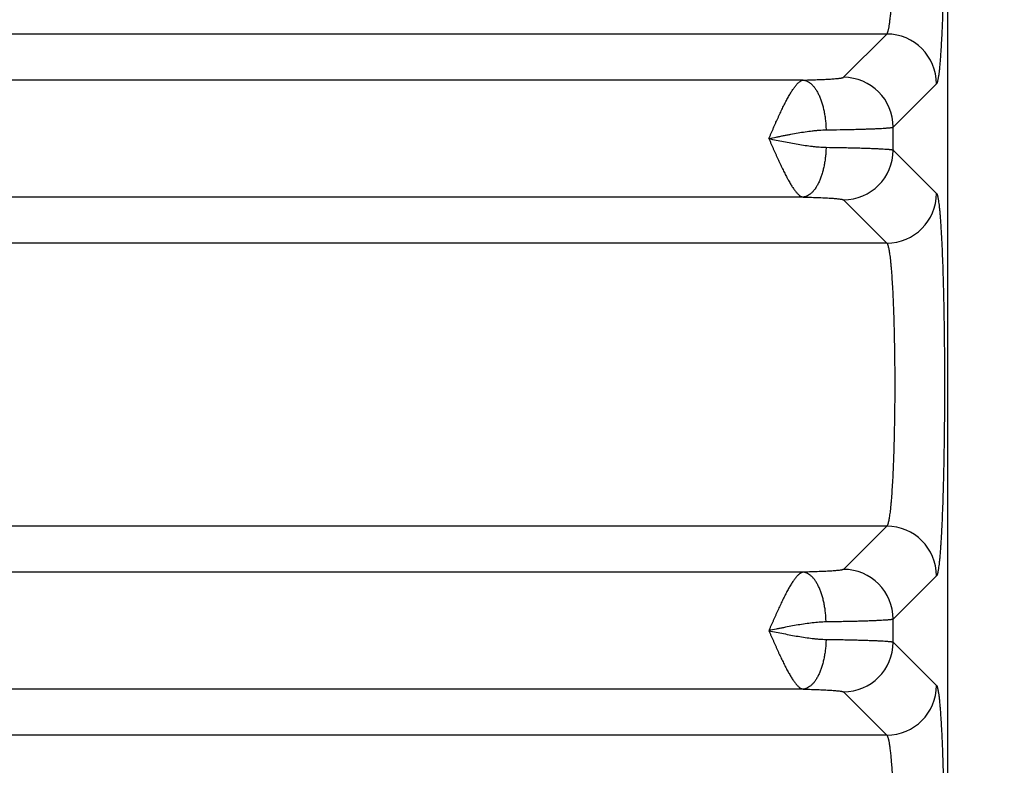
# Model space of a CAD drawing. Header units: inches. Extents: x 0 to 34, y 0 to 22.
# Tile 18 of 103: x 9.417 to 10.208, y 6.946 to 7.545. Entities that reach past the tile are written whole.
import ezdxf

# ---------------------------------------------------------------- set-up
doc = ezdxf.new("R2010")
doc.units = ezdxf.units.IN
doc.header["$LTSCALE"] = 1.87
doc.header["$MEASUREMENT"] = 0
doc.layers.get('0').update_dxf_attribs({"linetype": 'CONTINUOUS'})
doc.layers.add('DIMENSIONS', color=7, linetype='CONTINUOUS')
doc.styles.get("Standard").update_dxf_attribs({"font": 'txt', "width": 0.8})
doc.dimstyles.new('DIMSTYLE_1', dxfattribs={"dimtxt": 0.125, "dimasz": 0.18, "dimexe": 0.18, "dimexo": 0.0625, "dimgap": 0.09, "dimtad": 0, "dimtih": 1, "dimtoh": 1, "dimdec": 3, "dimzin": 4, "dimdsep": 46, "dimtxsty": 'STANDARD', "dimblk": '_FILLED', "dimblk1": '_FILLED', "dimblk2": '_FILLED', "dimcen": 0.09, "dimadec": 0, "dimazin": 0, "dimtp": 0.01, "dimtm": 0.01, "dimtfac": 1, "dimtdec": 3, "dimtofl": 0, "dimtmove": 0, "dimatfit": 3, "dimldrblk": '_FILLED', "dimfxl": 1, "dimtolj": 1, "dimtzin": 4, "dimarcsym": 0})

# ---------------------------------------------------------------- blocks, each defined once
blk = doc.blocks.new('_FILLED')
at = {"color": 0, "linetype": 'BYBLOCK'}
blk.add_solid([(0, 0), (-1, 0.1736), (-1, -0.1736)], dxfattribs=at)
blk = doc.blocks.new('*D3')
at = {"layer": 'DIMENSIONS', "color": 2, "linetype": 'CONTINUOUS'}
for p, q in [((10.10568, 8.4742), (11.78321, 8.4742)), ((11.65821, 8.4742), (11.65821, 7.29083)), ((11.65821, 4.9242), (11.65821, 6.85333)), ((10.12528, 4.9242), (11.78321, 4.9242))]:
    blk.add_line(p, q, dxfattribs=at)
at = {"layer": 'DIMENSIONS', "color": 2, "linetype": 'CONTINUOUS', "xscale": 0.18, "yscale": 0.18, "zscale": 0.18}
for p, rotation in [((11.65821, 8.4742), 90), ((11.65821, 4.9242), 270)]:
    blk.add_blockref('_FILLED', p, dxfattribs=dict(at, rotation=rotation))
at = {"layer": 'DIMENSIONS', "color": 2, "linetype": 'CONTINUOUS', "insert": (11.55821, 7.22833), "char_height": 0.125, "width": 0.7, "attachment_point": 2, "line_spacing_factor": 0.9}
blk.add_mtext('3.550\\P[90.17]', dxfattribs=at)

msp = doc.modelspace()

# ---------------------------------------------------------------- linework, layer by layer
at = {"color": 7, "linetype": 'CONTINUOUS'}
for p, q in [((10.16268, 5.0241), (10.16268, 8.30673)), ((10.11361, 7.53311), (6.74276, 7.53311)), ((10.07887, 7.49837), (10.11361, 7.53311)), ((10.04648, 7.49616), (6.80988, 7.49616)), ((10.11883, 7.45841), (10.15357, 7.49315)), ((10.11883, 7.43998), (10.11883, 7.45841)), ((10.11883, 7.43998), (10.15357, 7.40524)), ((10.04648, 7.40223), (6.80988, 7.40223)), ((10.07887, 7.40002), (10.11361, 7.36528)), ((10.11361, 7.36528), (6.74276, 7.36528)), ((10.11361, 7.13811), (6.74276, 7.13811)), ((10.11361, 7.13811), (10.07887, 7.10337)), ((10.04649, 7.10116), (6.80988, 7.10116)), ((10.15357, 7.09815), (10.11883, 7.06341)), ((10.11883, 7.04498), (10.11883, 7.06341)), ((10.11883, 7.04498), (10.15357, 7.01024)), ((10.04648, 7.00723), (6.80988, 7.00723)), ((10.07887, 7.00502), (10.11361, 6.97028)), ((10.11361, 6.97028), (6.74276, 6.97028))]:
    msp.add_line(p, q, dxfattribs=at)
for centre, start, end in [((10.11352, 7.49306), 0.1325, 89.8675), ((10.07878, 7.45832), 0.1325, 89.8675), ((10.07878, 7.44008), 270.1325, 359.8675), ((10.11352, 7.40534), 270.1325, 359.8675), ((10.11352, 7.09806), 0.1325, 89.8675), ((10.07878, 7.06332), 0.1325, 89.8675), ((10.07878, 7.04508), 270.1325, 359.8675), ((10.11352, 7.01034), 270.1325, 359.8675)]:
    msp.add_arc(centre, 0.04006, start, end, dxfattribs=at)
for points, knots in [([(10.15977, 7.68528), (10.15984, 7.67969), (10.15993, 7.66842), (10.16, 7.65145), (10.15998, 7.63442), (10.15988, 7.61754), (10.1597, 7.60103), (10.15944, 7.58508), (10.15911, 7.56989), (10.1587, 7.55566), (10.1583, 7.54448), (10.15794, 7.53614), (10.15767, 7.53038), (10.15738, 7.52499), (10.15708, 7.51997), (10.15677, 7.51535), (10.15645, 7.51113), (10.15612, 7.50733), (10.15578, 7.50396), (10.15548, 7.50143), (10.15523, 7.49963), (10.15505, 7.49845), (10.15487, 7.49738), (10.15469, 7.49643), (10.15451, 7.4956), (10.15433, 7.49488), (10.15417, 7.49435), (10.15404, 7.49399), (10.15395, 7.49377), (10.15386, 7.49357), (10.15376, 7.4934), (10.15367, 7.49326), (10.1536, 7.49318), (10.15357, 7.49315)], [0, 0, 0, 0, 0.087107, 0.175617, 0.264435, 0.352459, 0.438602, 0.521793, 0.60101, 0.675268, 0.74366, 0.775387, 0.805339, 0.833425, 0.859555, 0.883654, 0.905648, 0.925471, 0.943066, 0.958382, 0.965173, 0.971379, 0.976999, 0.98203, 0.986469, 0.990319, 0.993583, 0.994998, 0.996269, 0.997401, 0.998395, 0.999259, 1, 1, 1, 1]), ([(10.11361, 7.53311), (10.11365, 7.53314), (10.11374, 7.53322), (10.11386, 7.53337), (10.11399, 7.53356), (10.11411, 7.53379), (10.11423, 7.53405), (10.1144, 7.53448), (10.11461, 7.5351), (10.11485, 7.53597), (10.11508, 7.53698), (10.11532, 7.53814), (10.11555, 7.53945), (10.11578, 7.54091), (10.116, 7.5425), (10.11623, 7.54424), (10.11653, 7.54682), (10.11689, 7.55039), (10.1173, 7.55506), (10.11768, 7.56022), (10.11804, 7.56585), (10.11838, 7.57191), (10.11869, 7.57838), (10.11897, 7.58522), (10.11931, 7.59497), (10.11951, 7.60243), (10.11962, 7.6075)], [0, 0, 0, 0, 0.002203, 0.004774, 0.007754, 0.011168, 0.015035, 0.019364, 0.029437, 0.041422, 0.05533, 0.07116, 0.088902, 0.108541, 0.130057, 0.153425, 0.178618, 0.234354, 0.296983, 0.366182, 0.441591, 0.522812, 0.609413, 0.700934, 0.796886, 1, 1, 1, 1]), ([(10.04648, 7.49616), (10.04873, 7.49621), (10.05303, 7.49632), (10.05826, 7.4965), (10.06213, 7.49667), (10.06476, 7.49679), (10.06719, 7.49693), (10.06942, 7.49707), (10.07142, 7.49721), (10.07321, 7.49737), (10.07475, 7.49752), (10.07589, 7.49766), (10.07668, 7.49777), (10.07718, 7.49786), (10.07762, 7.49794), (10.07799, 7.49802), (10.0783, 7.49811), (10.07852, 7.49818), (10.07866, 7.49824), (10.07875, 7.49828), (10.07882, 7.49833), (10.07886, 7.49836), (10.07887, 7.49837)], [0, 0, 0, 0, 0.207222, 0.396308, 0.483046, 0.564071, 0.639022, 0.707597, 0.769524, 0.824531, 0.872379, 0.912895, 0.930358, 0.945937, 0.959617, 0.971389, 0.981264, 0.98928, 0.992608, 0.995491, 0.997947, 1, 1, 1, 1]), ([(10.01893, 7.44919), (10.01925, 7.44992), (10.01973, 7.45102), (10.02037, 7.45249), (10.02101, 7.45396), (10.02165, 7.45542), (10.02229, 7.45687), (10.02293, 7.45831), (10.02372, 7.46011), (10.02497, 7.46294), (10.02623, 7.46573), (10.0275, 7.46846), (10.02844, 7.47046), (10.02936, 7.47241), (10.03028, 7.47432), (10.0312, 7.47617), (10.0321, 7.47796), (10.033, 7.47969), (10.03389, 7.48135), (10.03477, 7.48295), (10.03564, 7.48447), (10.0365, 7.48591), (10.0376, 7.48768), (10.0387, 7.48933), (10.03981, 7.49084), (10.04061, 7.49184), (10.0414, 7.49274), (10.04216, 7.49355), (10.04291, 7.49426), (10.04365, 7.49486), (10.04438, 7.49535), (10.0453, 7.49584), (10.04601, 7.49609), (10.04648, 7.49616)], [0, 0, 0, 0, 0.043407, 0.06509, 0.086742, 0.129913, 0.151413, 0.172843, 0.215453, 0.257665, 0.340579, 0.38113, 0.420974, 0.460035, 0.498236, 0.535509, 0.571784, 0.606993, 0.641071, 0.673959, 0.705599, 0.73593, 0.764896, 0.818568, 0.843233, 0.866398, 0.888022, 0.908079, 0.92663, 0.943781, 0.959638, 0.974266, 1, 1, 1, 1]), ([(10.04648, 7.49616), (10.04678, 7.49613), (10.04737, 7.49605), (10.04825, 7.49584), (10.04913, 7.49554), (10.05031, 7.495), (10.05177, 7.49409), (10.05343, 7.49268), (10.05503, 7.49093), (10.05654, 7.48887), (10.05797, 7.48651), (10.05929, 7.48388), (10.06049, 7.481), (10.06156, 7.47789), (10.0625, 7.47459), (10.06329, 7.47111), (10.06393, 7.46751), (10.06441, 7.4638), (10.06473, 7.46001), (10.06483, 7.45747), (10.06485, 7.4562)], [0, 0, 0, 0, 0.01892, 0.038162, 0.057863, 0.078155, 0.120916, 0.167193, 0.217427, 0.271838, 0.330461, 0.393186, 0.459788, 0.529947, 0.603269, 0.679299, 0.757538, 0.837446, 0.91846, 1, 1, 1, 1]), ([(10.06485, 7.4562), (10.0686, 7.45625), (10.0741, 7.45633), (10.08126, 7.45647), (10.08624, 7.45658), (10.09093, 7.4567), (10.09531, 7.45683), (10.09937, 7.45696), (10.10307, 7.45711), (10.10642, 7.45725), (10.10939, 7.4574), (10.11162, 7.45754), (10.11321, 7.45765), (10.11425, 7.45773), (10.11518, 7.45781), (10.11602, 7.45789), (10.11674, 7.45798), (10.11737, 7.45806), (10.11789, 7.45814), (10.11825, 7.45822), (10.11849, 7.45828), (10.11863, 7.45832), (10.11874, 7.45836), (10.11881, 7.45839), (10.11883, 7.45841)], [0, 0, 0, 0, 0.207746, 0.305013, 0.397312, 0.484247, 0.565445, 0.640557, 0.709263, 0.771269, 0.826311, 0.874157, 0.895318, 0.914608, 0.932007, 0.9475, 0.961071, 0.97271, 0.982413, 0.990178, 0.993338, 0.996022, 0.998238, 1, 1, 1, 1]), ([(10.01891, 7.4492), (10.02088, 7.4496), (10.02383, 7.4502), (10.02777, 7.451), (10.03072, 7.45158), (10.03365, 7.45216), (10.03755, 7.45289), (10.04238, 7.45376), (10.04813, 7.45468), (10.05288, 7.45532), (10.05663, 7.45572), (10.0594, 7.45596), (10.06214, 7.45613), (10.06395, 7.45619), (10.06485, 7.4562)], [0, 0, 0, 0, 0.129706, 0.194426, 0.258979, 0.323313, 0.387372, 0.514437, 0.639708, 0.762711, 0.823211, 0.882964, 0.941915, 1, 1, 1, 1]), ([(10.01891, 7.4492), (10.02088, 7.44879), (10.02481, 7.44799), (10.03071, 7.44681), (10.03657, 7.44568), (10.04238, 7.44463), (10.04813, 7.44371), (10.05288, 7.44307), (10.05663, 7.44267), (10.0594, 7.44243), (10.06214, 7.44226), (10.06395, 7.44221), (10.06485, 7.4422)], [0, 0, 0, 0, 0.129706, 0.258979, 0.387372, 0.514436, 0.639708, 0.762711, 0.823211, 0.882964, 0.941915, 1, 1, 1, 1]), ([(10.01893, 7.44919), (10.01925, 7.44846), (10.01973, 7.44736), (10.02037, 7.44589), (10.02101, 7.44442), (10.02165, 7.44297), (10.02229, 7.44151), (10.02293, 7.44007), (10.02372, 7.43827), (10.02467, 7.43614), (10.02562, 7.43403), (10.02687, 7.43129), (10.02812, 7.4286), (10.02937, 7.42597), (10.03029, 7.42407), (10.0312, 7.42222), (10.0321, 7.42043), (10.033, 7.4187), (10.03416, 7.41652), (10.03533, 7.41444), (10.0365, 7.41248), (10.03734, 7.41112), (10.03818, 7.40984), (10.039, 7.40865), (10.03981, 7.40756), (10.04062, 7.40655), (10.0414, 7.40565), (10.04216, 7.40484), (10.04291, 7.40413), (10.04386, 7.40336), (10.04502, 7.40264), (10.04601, 7.40231), (10.04648, 7.40223)], [0, 0, 0, 0, 0.043411, 0.065095, 0.08675, 0.129924, 0.151426, 0.172857, 0.21547, 0.257684, 0.29942, 0.340602, 0.421, 0.460062, 0.498264, 0.535538, 0.571814, 0.607023, 0.641101, 0.705627, 0.735959, 0.764926, 0.79248, 0.818598, 0.843258, 0.866427, 0.888063, 0.908128, 0.926672, 0.943801, 0.974258, 1, 1, 1, 1]), ([(10.06485, 7.4422), (10.06483, 7.44092), (10.06473, 7.43838), (10.06441, 7.4346), (10.06393, 7.43089), (10.06329, 7.42728), (10.0625, 7.42381), (10.06156, 7.4205), (10.06049, 7.41739), (10.05929, 7.41451), (10.05797, 7.41188), (10.05654, 7.40952), (10.05503, 7.40746), (10.05343, 7.40572), (10.05177, 7.4043), (10.05031, 7.40339), (10.04913, 7.40286), (10.04825, 7.40255), (10.04737, 7.40234), (10.04678, 7.40226), (10.04648, 7.40223)], [0, 0, 0, 0, 0.08154, 0.162553, 0.242461, 0.320699, 0.39673, 0.470052, 0.540211, 0.606812, 0.669538, 0.728161, 0.782572, 0.832807, 0.879083, 0.921845, 0.942137, 0.961838, 0.98108, 1, 1, 1, 1]), ([(10.06485, 7.4422), (10.0686, 7.44214), (10.0741, 7.44206), (10.08126, 7.44192), (10.08624, 7.44181), (10.09093, 7.44169), (10.09531, 7.44156), (10.09937, 7.44143), (10.10307, 7.44129), (10.10642, 7.44114), (10.10939, 7.44099), (10.11162, 7.44085), (10.11321, 7.44074), (10.11425, 7.44066), (10.11518, 7.44058), (10.11602, 7.4405), (10.11674, 7.44042), (10.11737, 7.44033), (10.11789, 7.44025), (10.11825, 7.44018), (10.11849, 7.44011), (10.11863, 7.44007), (10.11874, 7.44003), (10.11881, 7.44), (10.11883, 7.43998)], [0, 0, 0, 0, 0.207746, 0.305013, 0.397313, 0.484247, 0.565445, 0.640557, 0.709263, 0.771269, 0.826311, 0.874157, 0.895318, 0.914608, 0.932008, 0.9475, 0.961071, 0.972711, 0.982413, 0.990179, 0.993339, 0.996022, 0.998238, 1, 1, 1, 1]), ([(10.04648, 7.40223), (10.04873, 7.40218), (10.05303, 7.40207), (10.05826, 7.40189), (10.06213, 7.40173), (10.06476, 7.4016), (10.06719, 7.40147), (10.06942, 7.40133), (10.07142, 7.40118), (10.07321, 7.40103), (10.07475, 7.40087), (10.07589, 7.40073), (10.07668, 7.40062), (10.07718, 7.40054), (10.07762, 7.40045), (10.07799, 7.40037), (10.0783, 7.40029), (10.07852, 7.40021), (10.07866, 7.40015), (10.07875, 7.40011), (10.07882, 7.40007), (10.07886, 7.40004), (10.07887, 7.40002)], [0, 0, 0, 0, 0.20722, 0.396317, 0.483051, 0.564072, 0.639023, 0.707598, 0.769526, 0.824531, 0.87238, 0.912897, 0.93036, 0.945935, 0.959612, 0.971384, 0.981264, 0.989282, 0.992609, 0.995492, 0.997946, 1, 1, 1, 1]), ([(10.15357, 7.40524), (10.1536, 7.40522), (10.15366, 7.40515), (10.15374, 7.40504), (10.15381, 7.4049), (10.15393, 7.40468), (10.15406, 7.40435), (10.15419, 7.40398), (10.15429, 7.40364), (10.1544, 7.40324), (10.15453, 7.40269), (10.15469, 7.40197), (10.15484, 7.40116), (10.155, 7.40027), (10.15521, 7.39891), (10.15547, 7.397), (10.15577, 7.39446), (10.15606, 7.3916), (10.15635, 7.38842), (10.15663, 7.38492), (10.1569, 7.38113), (10.15727, 7.37549), (10.15769, 7.36775), (10.15815, 7.35768), (10.15857, 7.34665), (10.15894, 7.33476), (10.15925, 7.3221), (10.15952, 7.30881), (10.15973, 7.29499), (10.15988, 7.28078), (10.15997, 7.26631), (10.16001, 7.24686), (10.15993, 7.22749), (10.15973, 7.2084), (10.15952, 7.19458), (10.15925, 7.18129), (10.15894, 7.16864), (10.15857, 7.15674), (10.15815, 7.14571), (10.15776, 7.13711), (10.15742, 7.13073), (10.15717, 7.12636), (10.1569, 7.12226), (10.15663, 7.11847), (10.15635, 7.11498), (10.15606, 7.1118), (10.15577, 7.10893), (10.15547, 7.10639), (10.15521, 7.10449), (10.155, 7.10313), (10.15484, 7.10223), (10.15469, 7.10142), (10.15453, 7.1007), (10.1544, 7.10015), (10.15429, 7.09976), (10.15419, 7.09942), (10.15406, 7.09904), (10.15393, 7.09871), (10.15381, 7.09849), (10.15374, 7.09836), (10.15366, 7.09824), (10.1536, 7.09818), (10.15357, 7.09815)], [0, 0, 0, 0, 0.000393, 0.000842, 0.00135, 0.001919, 0.003251, 0.004846, 0.005744, 0.006709, 0.008842, 0.011246, 0.013922, 0.016869, 0.020087, 0.027328, 0.035633, 0.044986, 0.055367, 0.066755, 0.079124, 0.092446, 0.121833, 0.154652, 0.19061, 0.22938, 0.270612, 0.313932, 0.358945, 0.405244, 0.452405, 0.5, 0.594756, 0.641055, 0.686069, 0.729387, 0.77062, 0.809389, 0.845348, 0.878166, 0.893307, 0.907554, 0.920877, 0.933245, 0.944633, 0.955014, 0.964367, 0.972672, 0.979913, 0.983131, 0.986078, 0.988754, 0.991158, 0.993291, 0.994256, 0.995154, 0.996749, 0.998081, 0.99865, 0.999158, 0.999607, 1, 1, 1, 1]), ([(10.11361, 7.36528), (10.11367, 7.36524), (10.11378, 7.36512), (10.11394, 7.36491), (10.1141, 7.36462), (10.11426, 7.36428), (10.11441, 7.36387), (10.11457, 7.3634), (10.11473, 7.36286), (10.11494, 7.36203), (10.11521, 7.36082), (10.11551, 7.35919), (10.11581, 7.35731), (10.1161, 7.35519), (10.11639, 7.35284), (10.11667, 7.35026), (10.11694, 7.34745), (10.1173, 7.34328), (10.11773, 7.33756), (10.11819, 7.33012), (10.1186, 7.32196), (10.11897, 7.31316), (10.11929, 7.3038), (10.11956, 7.29396), (10.11976, 7.28374), (10.11997, 7.26961), (10.12007, 7.2517), (10.11997, 7.23379), (10.11976, 7.21966), (10.11956, 7.20943), (10.11929, 7.1996), (10.11897, 7.19024), (10.1186, 7.18144), (10.11819, 7.17328), (10.11773, 7.16583), (10.1173, 7.16011), (10.11694, 7.15594), (10.11667, 7.15313), (10.11639, 7.15055), (10.1161, 7.1482), (10.11581, 7.14608), (10.11551, 7.1442), (10.11521, 7.14257), (10.11494, 7.14137), (10.11473, 7.14053), (10.11457, 7.14), (10.11441, 7.13952), (10.11426, 7.13911), (10.1141, 7.13877), (10.11394, 7.13849), (10.11378, 7.13827), (10.11367, 7.13815), (10.11361, 7.13811)], [0, 0, 0, 0, 0.000962, 0.002134, 0.003543, 0.005201, 0.007116, 0.009294, 0.011736, 0.014444, 0.020659, 0.027937, 0.036267, 0.045636, 0.056025, 0.067414, 0.079779, 0.093092, 0.122447, 0.155222, 0.191123, 0.22983, 0.270993, 0.31424, 0.359178, 0.4054, 0.5, 0.5946, 0.640822, 0.68576, 0.729007, 0.77017, 0.808877, 0.844778, 0.877553, 0.906908, 0.920221, 0.932586, 0.943975, 0.954364, 0.963733, 0.972063, 0.979341, 0.985556, 0.988264, 0.990706, 0.992884, 0.994799, 0.996457, 0.997866, 0.999038, 1, 1, 1, 1]), ([(10.04648, 7.10116), (10.04626, 7.10112), (10.04579, 7.10101), (10.04509, 7.10074), (10.04451, 7.10042), (10.04403, 7.10012), (10.04354, 7.09977), (10.04292, 7.09926), (10.04217, 7.09855), (10.0414, 7.09774), (10.04061, 7.09684), (10.03981, 7.09583), (10.039, 7.09473), (10.03817, 7.09354), (10.03703, 7.0918), (10.03558, 7.08941), (10.03416, 7.08686), (10.03299, 7.08468), (10.0321, 7.08295), (10.03119, 7.08115), (10.03028, 7.0793), (10.02936, 7.0774), (10.0281, 7.07477), (10.02685, 7.07207), (10.0256, 7.06933), (10.02466, 7.06722), (10.02371, 7.06508), (10.02292, 7.06329), (10.02228, 7.06184), (10.02163, 7.06039), (10.02099, 7.05893), (10.02035, 7.05746), (10.01971, 7.05599), (10.01923, 7.05489), (10.0189, 7.05416)], [0, 0, 0, 0, 0.012423, 0.025866, 0.040507, 0.048263, 0.056305, 0.073368, 0.091902, 0.112002, 0.133678, 0.156855, 0.181493, 0.207599, 0.235157, 0.294462, 0.358982, 0.39306, 0.428269, 0.464544, 0.501817, 0.540018, 0.579078, 0.659469, 0.700647, 0.742376, 0.784583, 0.827188, 0.848615, 0.870112, 0.913276, 0.934924, 0.956603, 1, 1, 1, 1]), ([(10.06485, 7.0612), (10.06483, 7.06247), (10.06473, 7.06501), (10.06441, 7.0688), (10.06393, 7.07251), (10.06329, 7.07611), (10.0625, 7.07959), (10.06156, 7.08289), (10.06049, 7.086), (10.05929, 7.08888), (10.05797, 7.09151), (10.05654, 7.09387), (10.05503, 7.09593), (10.05343, 7.09768), (10.05177, 7.09909), (10.05031, 7.1), (10.04913, 7.10054), (10.04825, 7.10084), (10.04737, 7.10105), (10.04678, 7.10113), (10.04648, 7.10116)], [0, 0, 0, 0, 0.08154, 0.162553, 0.242461, 0.320699, 0.39673, 0.470051, 0.54021, 0.606812, 0.669538, 0.728161, 0.782572, 0.832807, 0.879083, 0.921845, 0.942137, 0.961838, 0.98108, 1, 1, 1, 1]), ([(10.07887, 7.10337), (10.07886, 7.10336), (10.07882, 7.10333), (10.07875, 7.10328), (10.07866, 7.10324), (10.07852, 7.10318), (10.0783, 7.10311), (10.07799, 7.10302), (10.07762, 7.10294), (10.07718, 7.10286), (10.07668, 7.10277), (10.07589, 7.10266), (10.07475, 7.10252), (10.07321, 7.10237), (10.07143, 7.10221), (10.06942, 7.10207), (10.06719, 7.10193), (10.06476, 7.10179), (10.06213, 7.10167), (10.05827, 7.1015), (10.05303, 7.10132), (10.04873, 7.10121), (10.04649, 7.10116)], [0, 0, 0, 0, 0.002054, 0.004508, 0.007391, 0.010718, 0.018736, 0.028616, 0.040389, 0.054065, 0.06964, 0.087103, 0.127619, 0.175467, 0.230471, 0.292398, 0.360973, 0.435922, 0.516943, 0.603676, 0.792772, 1, 1, 1, 1]), ([(10.11883, 7.06341), (10.11881, 7.06339), (10.11874, 7.06336), (10.11863, 7.06332), (10.11849, 7.06328), (10.11825, 7.06322), (10.11789, 7.06314), (10.11737, 7.06306), (10.11674, 7.06298), (10.11602, 7.06289), (10.11518, 7.06281), (10.11425, 7.06273), (10.11321, 7.06265), (10.11162, 7.06254), (10.10939, 7.0624), (10.10642, 7.06225), (10.10307, 7.06211), (10.09937, 7.06196), (10.09531, 7.06183), (10.09093, 7.0617), (10.08624, 7.06158), (10.08126, 7.06147), (10.0741, 7.06133), (10.0686, 7.06125), (10.06485, 7.0612)], [0, 0, 0, 0, 0.001762, 0.003978, 0.006661, 0.009821, 0.017587, 0.027289, 0.038929, 0.0525, 0.067992, 0.085392, 0.104682, 0.125843, 0.173689, 0.228731, 0.290737, 0.359443, 0.434555, 0.515753, 0.602687, 0.694987, 0.792254, 1, 1, 1, 1]), ([(10.0189, 7.05416), (10.01923, 7.05343), (10.01988, 7.05197), (10.02086, 7.04978), (10.02182, 7.04759), (10.02278, 7.04542), (10.02373, 7.04326), (10.02468, 7.04113), (10.02562, 7.03902), (10.02657, 7.03695), (10.02751, 7.03491), (10.02844, 7.03291), (10.02937, 7.03096), (10.03029, 7.02906), (10.0312, 7.02721), (10.03211, 7.02542), (10.03301, 7.02369), (10.03417, 7.02151), (10.03533, 7.01944), (10.0365, 7.01747), (10.03735, 7.01611), (10.03818, 7.01484), (10.039, 7.01365), (10.03982, 7.01255), (10.04062, 7.01155), (10.0414, 7.01065), (10.04217, 7.00984), (10.04291, 7.00913), (10.04386, 7.00836), (10.04502, 7.00764), (10.04601, 7.00731), (10.04648, 7.00723)], [0, 0, 0, 0, 0.043415, 0.086756, 0.129933, 0.172868, 0.215483, 0.257698, 0.299434, 0.340617, 0.38117, 0.421015, 0.460076, 0.498278, 0.53555, 0.571825, 0.607033, 0.64111, 0.705633, 0.735963, 0.764928, 0.792482, 0.818599, 0.843257, 0.866425, 0.888061, 0.908125, 0.926669, 0.943798, 0.974256, 1, 1, 1, 1]), ([(10.06485, 7.0612), (10.06395, 7.06119), (10.06214, 7.06113), (10.05846, 7.0609), (10.0538, 7.06044), (10.04813, 7.05968), (10.04238, 7.05876), (10.03657, 7.05772), (10.0317, 7.05678), (10.02778, 7.056), (10.02384, 7.0552), (10.02088, 7.0546), (10.01891, 7.0542)], [0, 0, 0, 0, 0.058085, 0.117037, 0.237284, 0.360288, 0.48556, 0.612625, 0.741019, 0.805572, 0.870292, 1, 1, 1, 1]), ([(10.01891, 7.0542), (10.02088, 7.05379), (10.02482, 7.05299), (10.03071, 7.0518), (10.03657, 7.05068), (10.04238, 7.04963), (10.04813, 7.04871), (10.05288, 7.04807), (10.05663, 7.04767), (10.0594, 7.04743), (10.06214, 7.04726), (10.06395, 7.04721), (10.06485, 7.0472)], [0, 0, 0, 0, 0.129707, 0.258979, 0.387372, 0.514436, 0.639708, 0.76271, 0.823211, 0.882964, 0.941915, 1, 1, 1, 1]), ([(10.06485, 7.0472), (10.06483, 7.04592), (10.06473, 7.04338), (10.06441, 7.0396), (10.06393, 7.03589), (10.06329, 7.03228), (10.0625, 7.02881), (10.06156, 7.0255), (10.06049, 7.02239), (10.05929, 7.01951), (10.05797, 7.01688), (10.05654, 7.01452), (10.05503, 7.01246), (10.05343, 7.01072), (10.05177, 7.0093), (10.05031, 7.00839), (10.04913, 7.00786), (10.04825, 7.00755), (10.04737, 7.00734), (10.04678, 7.00726), (10.04648, 7.00723)], [0, 0, 0, 0, 0.08154, 0.162553, 0.242461, 0.320699, 0.39673, 0.470052, 0.540211, 0.606812, 0.669538, 0.728161, 0.782572, 0.832807, 0.879083, 0.921845, 0.942137, 0.961838, 0.98108, 1, 1, 1, 1]), ([(10.06485, 7.0472), (10.0686, 7.04714), (10.0741, 7.04706), (10.08126, 7.04692), (10.08624, 7.04681), (10.09093, 7.04669), (10.09531, 7.04656), (10.09937, 7.04643), (10.10307, 7.04629), (10.10642, 7.04614), (10.10939, 7.04599), (10.11162, 7.04585), (10.11321, 7.04574), (10.11425, 7.04566), (10.11518, 7.04558), (10.11602, 7.0455), (10.11674, 7.04542), (10.11737, 7.04533), (10.11789, 7.04525), (10.11825, 7.04518), (10.11849, 7.04511), (10.11863, 7.04507), (10.11874, 7.04503), (10.11881, 7.045), (10.11883, 7.04498)], [0, 0, 0, 0, 0.207746, 0.305013, 0.397313, 0.484247, 0.565445, 0.640557, 0.709263, 0.771269, 0.826311, 0.874157, 0.895318, 0.914608, 0.932008, 0.9475, 0.961071, 0.972711, 0.982413, 0.990179, 0.993339, 0.996022, 0.998238, 1, 1, 1, 1]), ([(10.04648, 7.00723), (10.04873, 7.00718), (10.05303, 7.00707), (10.05826, 7.00689), (10.06213, 7.00673), (10.06476, 7.0066), (10.06719, 7.00647), (10.06942, 7.00633), (10.07142, 7.00618), (10.07321, 7.00603), (10.07475, 7.00587), (10.07589, 7.00573), (10.07668, 7.00562), (10.07718, 7.00554), (10.07762, 7.00545), (10.07799, 7.00537), (10.0783, 7.00529), (10.07852, 7.00521), (10.07866, 7.00515), (10.07875, 7.00511), (10.07882, 7.00507), (10.07886, 7.00504), (10.07887, 7.00502)], [0, 0, 0, 0, 0.20722, 0.396317, 0.483051, 0.564072, 0.639023, 0.707598, 0.769526, 0.824531, 0.87238, 0.912897, 0.93036, 0.945935, 0.959612, 0.971384, 0.981264, 0.989282, 0.992609, 0.995492, 0.997946, 1, 1, 1, 1]), ([(10.15357, 7.01024), (10.1536, 7.01021), (10.15367, 7.01013), (10.15376, 7.00999), (10.15386, 7.00982), (10.15395, 7.00963), (10.15404, 7.0094), (10.15417, 7.00904), (10.15433, 7.00852), (10.15451, 7.0078), (10.15469, 7.00696), (10.15487, 7.00601), (10.15505, 7.00494), (10.15523, 7.00376), (10.15548, 7.00196), (10.15578, 6.99943), (10.15612, 6.99606), (10.15645, 6.99227), (10.15677, 6.98805), (10.15708, 6.98342), (10.15738, 6.97841), (10.15767, 6.97301), (10.15794, 6.96726), (10.1583, 6.95892), (10.1587, 6.94773), (10.15911, 6.9335), (10.15944, 6.91832), (10.1597, 6.90237), (10.15988, 6.88585), (10.15998, 6.86897), (10.16, 6.85194), (10.15993, 6.83497), (10.15984, 6.8237), (10.15977, 6.81811)], [0, 0, 0, 0, 0.000741, 0.001605, 0.002599, 0.003731, 0.005002, 0.006417, 0.009681, 0.013531, 0.01797, 0.023001, 0.028621, 0.034827, 0.041618, 0.056934, 0.074529, 0.094352, 0.116346, 0.140445, 0.166575, 0.194661, 0.224613, 0.25634, 0.324732, 0.39899, 0.478207, 0.561398, 0.647541, 0.735565, 0.824383, 0.912893, 1, 1, 1, 1]), ([(10.11361, 6.97028), (10.11365, 6.97025), (10.11374, 6.97017), (10.11386, 6.97002), (10.11399, 6.96983), (10.11411, 6.9696), (10.11423, 6.96934), (10.1144, 6.96892), (10.11461, 6.96829), (10.11485, 6.96743), (10.11508, 6.96641), (10.11532, 6.96525), (10.11555, 6.96394), (10.11578, 6.96249), (10.116, 6.96089), (10.11623, 6.95916), (10.11653, 6.95657), (10.11689, 6.953), (10.1173, 6.94834), (10.11768, 6.94317), (10.11804, 6.93755), (10.11838, 6.93148), (10.11869, 6.92501), (10.11897, 6.91817), (10.11931, 6.90843), (10.11951, 6.90096), (10.11962, 6.89589)], [0, 0, 0, 0, 0.002203, 0.004774, 0.007754, 0.011168, 0.015035, 0.019364, 0.029437, 0.041422, 0.05533, 0.07116, 0.088902, 0.108541, 0.130057, 0.153425, 0.178618, 0.234354, 0.296983, 0.366182, 0.441591, 0.522812, 0.609413, 0.700934, 0.796886, 1, 1, 1, 1])]:
    msp.add_open_spline(points, degree=3, knots=knots, dxfattribs=at)

# ---------------------------------------------------------------- dimensions: what is measured, and where the dimension line sits
at = {"layer": 'DIMENSIONS', "color": 2, "linetype": 'CONTINUOUS'}
dim = msp.add_linear_dim(base=(11.65821, 8.4742), p1=(10.12528, 4.9242), p2=(10.10568, 8.4742), angle=90, dimstyle='DIMSTYLE_1', dxfattribs=at)
dim.commit()
dim.dimension.update_dxf_attribs({"geometry": '*D3', "text_midpoint": (11.50821, 7.07208), "dimtype": 160})

doc.saveas('drawing.dxf')
